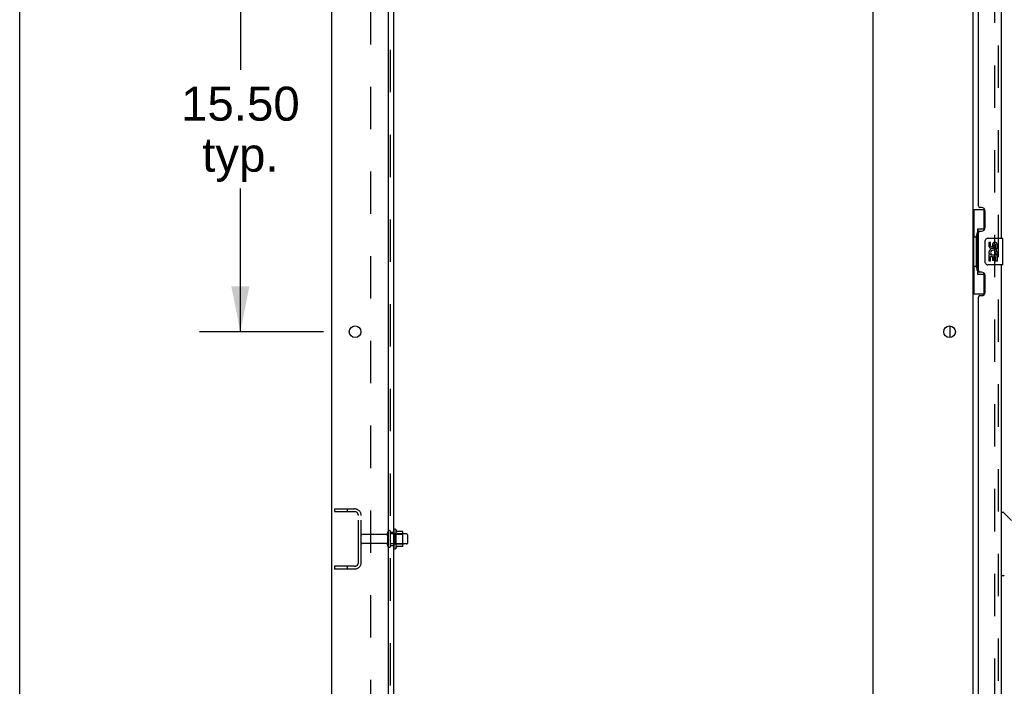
# Model space of a CAD drawing. Header units: inches. Extents: x 0 to 288, y 0 to 186.
# Tile 6 of 73: x 0 to 37, y 89 to 114. Entities that reach past the tile are written whole.
import ezdxf

# ---------------------------------------------------------------- set-up
doc = ezdxf.new("R2010")
doc.units = ezdxf.units.IN
doc.header["$LTSCALE"] = 15.847458
doc.header["$MEASUREMENT"] = 0
doc.linetypes.add('HIDDEN', pattern=[0.2, 0.1, -0.1])
doc.layers.get('0').update_dxf_attribs({"linetype": 'CONTINUOUS'})
for name, color, linetype in [('DEFAULT_2', 8, 'HIDDEN'), ('DIMENSIONS', 7, 'CONTINUOUS'), ('LEFTHAND_DOOR_ASSEMBLY', 7, 'CONTINUOUS'), ('RIGHTHAND_DOOR_ASSEMBLY', 7, 'CONTINUOUS'), ('SUBPANEL', 7, 'CONTINUOUS')]:
    doc.layers.add(name, color=color, linetype=linetype)
doc.styles.get("Standard").update_dxf_attribs({"font": 'arial.ttf'})
doc.dimstyles.new('DIMSTYLE_1', dxfattribs={"dimtxt": 1.271186, "dimasz": 1.694915, "dimexe": 0.09, "dimexo": 0.07, "dimgap": 0.0375, "dimtad": 0, "dimtih": 1, "dimtoh": 1, "dimzin": 4, "dimdsep": 46, "dimtxsty": 'Standard', "dimblk": '_FILLED', "dimblk1": '_FILLED', "dimblk2": '_FILLED', "dimcen": 0.09, "dimadec": 3, "dimazin": 1, "dimtfac": 1, "dimtdec": 3, "dimtofl": 0, "dimtmove": 0, "dimatfit": 3, "dimldrblk": '_FILLED', "dimfxl": 0, "dimtolj": 1, "dimtzin": 4, "dimarcsym": 0})

# ---------------------------------------------------------------- blocks, each defined once
blk = doc.blocks.new('_FILLED')
at = {"color": 0, "linetype": 'ByBlock'}
blk.add_solid([(0, 0), (-1, 0.2), (-1, -0.2)], dxfattribs=at)
blk = doc.blocks.new('*D11')
at = {"layer": 'DIMENSIONS', "color": 2, "linetype": 'Continuous'}
for p, q in [((11.37, 118.079), (6.736, 118.079)), ((8.261, 118.079), (8.261, 112.383)), ((8.261, 102.579), (8.261, 107.933)), ((11.37, 102.579), (6.736, 102.579))]:
    blk.add_line(p, q, dxfattribs=at)
at = {"layer": 'DIMENSIONS', "color": 2, "linetype": 'Continuous', "xscale": 1.6949152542, "yscale": 1.6949152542, "zscale": 1.6949152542}
for p, rotation in [((8.261, 118.079), 90), ((8.261, 102.579), 270)]:
    blk.add_blockref('_FILLED', p, dxfattribs=dict(at, rotation=rotation))
at = {"layer": 'DIMENSIONS', "color": 2, "linetype": 'Continuous', "insert": (8.261, 111.747), "char_height": 1.2712, "width": 4.44206, "attachment_point": 2, "line_spacing_factor": 0.9}
blk.add_mtext('15.50\\Ptyp.', dxfattribs=at)

msp = doc.modelspace()

# ---------------------------------------------------------------- linework, layer by layer
at = {"color": 7, "linetype": 'Continuous'}
for p, q in [((0, 0), (0, 186.441)), ((34.828, 102.361), (34.828, 102.796)), ((14.081, 95.185), (14.081, 94.473)), ((14.336, 95.106), (14.108, 95.106)), ((14.347, 94.573), (14.347, 95.084)), ((14.481, 95.016), (14.347, 95.016)), ((14.511, 94.986), (14.511, 94.671)), ((14.336, 94.551), (14.108, 94.551)), ((14.481, 94.641), (14.347, 94.641))]:
    msp.add_line(p, q, dxfattribs=at)
at = {"color": 3, "linetype": 'Continuous'}
for p, q in [((11.682, 54.933), (11.682, 134.725)), ((13.807, 56.954), (13.807, 131.329)), ((31.932, 131.329), (31.932, 56.954)), ((35.682, 131.381), (35.682, 58.277))]:
    msp.add_line(p, q, dxfattribs=at)
for centre in [(12.557, 102.579), (34.807, 102.579)]:
    msp.add_circle(centre, 0.219, dxfattribs=at)
at = {"color": 7, "linetype": 'Continuous'}
for centre, radius, start, end in [((14.049, 95.163), 0.0384, 34.4497, 180), ((13.48, 94.829), 0.698, 23.9679, 30.6631), ((14.127, 95.116), 0.01, 203.9679, 270), ((14.336, 95.096), 0.01, 5.1938, 90), ((14.205, 95.084), 0.141, 0, 5.2081), ((14.481, 94.986), 0.03, 360, 90), ((14.049, 94.495), 0.0384, 180, 325.5503), ((13.48, 94.829), 0.698, 329.3369, 336.0321), ((14.127, 94.541), 0.01, 90, 156.0321), ((14.336, 94.561), 0.01, 270, 354.8062), ((14.205, 94.573), 0.141, 354.7919, 360), ((14.481, 94.671), 0.03, 270, 0)]:
    msp.add_arc(centre, radius, start, end, dxfattribs=at)
at = {"layer": 'DEFAULT_2', "color": 8, "linetype": 'HIDDEN'}
for p, q in [((36.494, 131.563), (36.494, 58.094)), ((11.786, 95.954), (11.786, 95.85)), ((11.786, 95.954), (12.539, 95.954)), ((11.786, 95.85), (12.539, 95.85)), ((12.256, 95.954), (12.256, 95.85)), ((12.682, 93.95), (12.682, 95.707)), ((12.786, 93.95), (12.786, 95.707)), ((14.011, 95.163), (14.011, 94.495)), ((13.713, 94.994), (12.816, 94.994)), ((13.776, 94.571), (13.776, 95.086)), ((13.886, 94.571), (13.886, 95.086)), ((14.347, 95.016), (13.886, 95.016)), ((14.031, 95.012), (14.011, 95.032)), ((14.031, 95.012), (14.031, 94.645)), ((14.031, 95.012), (14.327, 95.012)), ((14.327, 95.012), (14.347, 95.032)), ((14.327, 95.012), (14.327, 94.645)), ((13.713, 94.664), (12.816, 94.664)), ((14.347, 94.641), (13.886, 94.641)), ((14.031, 94.645), (14.011, 94.625)), ((14.031, 94.645), (14.327, 94.645)), ((14.327, 94.645), (14.347, 94.625)), ((11.786, 93.808), (11.786, 93.704)), ((12.539, 93.808), (11.786, 93.808)), ((12.539, 93.704), (11.786, 93.704)), ((12.256, 93.808), (12.256, 93.704))]:
    msp.add_line(p, q, dxfattribs=at)
for centre, radius, start, end in [((12.539, 95.707), 0.246, 0, 90), ((12.539, 95.707), 0.142, 0, 90), ((13.831, 95.086), 0.055, 360, 180), ((12.816, 94.964), 0.03, 90, 180), ((13.713, 95.056), 0.0625, 270, 360), ((12.816, 94.694), 0.03, 180, 270), ((13.713, 94.601), 0.0625, 0, 90), ((13.831, 94.571), 0.055, 180, 0), ((12.539, 93.95), 0.246, 270, 360), ((12.539, 93.95), 0.142, 270, 360)]:
    msp.add_arc(centre, radius, start, end, dxfattribs=at)
at = {"layer": 'LEFTHAND_DOOR_ASSEMBLY', "color": 8, "linetype": 'HIDDEN'}
msp.add_line((36.636, 57.825), (36.636, 131.832), dxfattribs=at)
at = {"layer": 'LEFTHAND_DOOR_ASSEMBLY', "color": 3, "linetype": 'Continuous'}
for p, q in [((36.74, 126.579), (36.74, 106.079)), ((35.886, 107.286), (35.886, 125.371)), ((36.006, 107.226), (35.946, 107.226)), ((36.136, 106.476), (36.136, 107.096)), ((35.886, 104.871), (35.886, 106.286)), ((35.946, 106.346), (36.006, 106.346)), ((36.74, 105.079), (36.74, 84.579)), ((36.006, 104.811), (35.946, 104.811)), ((36.136, 104.061), (36.136, 104.681)), ((35.886, 85.786), (35.886, 103.871)), ((35.946, 103.931), (36.006, 103.931))]:
    msp.add_line(p, q, dxfattribs=at)
at = {"layer": 'LEFTHAND_DOOR_ASSEMBLY', "color": 7, "linetype": 'Continuous'}
for p, q in [((35.682, 107.154), (36.122, 107.154)), ((35.721, 107.154), (35.721, 106.129)), ((36.086, 107.154), (36.086, 106.374)), ((35.822, 106.159), (35.822, 106.179)), ((35.859, 106.419), (35.859, 104.739)), ((36.086, 106.419), (35.859, 106.419)), ((35.699, 106.129), (35.699, 105.029)), ((35.699, 106.129), (35.822, 106.129)), ((35.822, 105.029), (35.822, 106.129)), ((36.145, 105.179), (36.145, 105.979)), ((36.245, 106.079), (36.785, 106.079)), ((36.282, 105.925), (36.282, 105.788)), ((36.345, 105.925), (36.282, 105.925)), ((36.345, 105.788), (36.345, 105.925)), ((36.41, 105.851), (36.41, 105.782)), ((36.471, 105.788), (36.471, 105.83)), ((36.534, 105.83), (36.534, 105.694)), ((36.597, 105.694), (36.597, 105.83)), ((36.8, 105.094), (36.8, 106.064)), ((36.3, 105.463), (36.282, 105.463)), ((36.282, 105.463), (36.282, 105.233)), ((36.335, 105.463), (36.362, 105.483)), ((36.335, 105.463), (36.597, 105.463)), ((36.526, 105.499), (36.584, 105.474)), ((36.534, 105.694), (36.597, 105.694)), ((36.597, 105.233), (36.597, 105.463)), ((36.785, 105.079), (36.245, 105.079)), ((36.282, 105.233), (36.345, 105.233)), ((36.345, 105.4), (36.41, 105.4)), ((36.345, 105.233), (36.345, 105.4)), ((36.41, 105.4), (36.41, 105.264)), ((36.41, 105.264), (36.471, 105.264)), ((36.471, 105.4), (36.534, 105.4)), ((36.471, 105.264), (36.471, 105.4)), ((36.534, 105.4), (36.534, 105.233)), ((36.534, 105.233), (36.597, 105.233)), ((35.699, 105.029), (35.822, 105.029)), ((35.721, 105.029), (35.721, 104.004)), ((35.822, 104.978), (35.822, 104.998)), ((35.859, 104.739), (36.086, 104.739)), ((36.086, 104.784), (36.086, 104.004)), ((35.682, 104.004), (36.122, 104.004)), ((36.74, 95.833), (36.802, 95.833)), ((37.128, 95.524), (36.83, 95.821)), ((36.818, 93.451), (36.74, 93.451))]:
    msp.add_line(p, q, dxfattribs=at)
for points in [[(35.859, 106.395), (35.859, 106.392), (35.859, 106.388), (35.86, 106.384), (35.861, 106.38), (35.863, 106.375), (35.865, 106.37), (35.868, 106.364), (35.871, 106.358), (35.874, 106.352), (35.878, 106.345), (35.882, 106.338), (35.887, 106.33), (35.892, 106.321), (35.895, 106.318)], [(36.145, 105.979), (36.145, 105.985), (36.145, 105.991), (36.146, 105.997), (36.148, 106.003), (36.149, 106.009), (36.151, 106.015)], [(36.151, 105.143), (36.149, 105.148), (36.148, 105.154), (36.146, 105.16), (36.145, 105.166), (36.145, 105.172), (36.145, 105.179)], [(35.895, 104.84), (35.892, 104.836), (35.887, 104.828), (35.882, 104.82), (35.878, 104.813), (35.874, 104.806), (35.871, 104.799), (35.868, 104.793), (35.865, 104.788), (35.863, 104.783), (35.861, 104.778), (35.86, 104.774), (35.859, 104.77), (35.859, 104.766), (35.859, 104.763)]]:
    msp.add_lwpolyline(points, dxfattribs=at)
at = {"layer": 'LEFTHAND_DOOR_ASSEMBLY', "color": 3, "linetype": 'Continuous'}
for centre, radius, start, end in [((35.946, 107.286), 0.06, 180, 270), ((36.006, 107.096), 0.13, 0, 90), ((35.946, 106.286), 0.06, 90, 180), ((36.006, 106.476), 0.13, 270, 360), ((35.946, 104.871), 0.06, 180, 270), ((36.006, 104.681), 0.13, 0, 90), ((36.006, 104.061), 0.13, 270, 360), ((35.946, 103.871), 0.06, 90, 180)]:
    msp.add_arc(centre, radius, start, end, dxfattribs=at)
at = {"layer": 'LEFTHAND_DOOR_ASSEMBLY', "color": 7, "linetype": 'Continuous'}
for centre, radius, start, end in [((36.245, 105.979), 0.1, 90, 158.7946), ((36.377, 105.788), 0.0943, 180, 360), ((36.377, 105.788), 0.0314, 180, 261.2295), ((36.376, 105.793), 0.0362, 263.4285, 341.7628), ((36.502, 105.83), 0.0943, 68.6999, 167.4338), ((36.502, 105.83), 0.0314, 0, 180.0485), ((36.502, 105.83), 0.0943, 0, 68.6704), ((36.785, 106.064), 0.015, 0, 90), ((36.436, 105.537), 0.154, 161.4199, 206.1963), ((36.439, 105.537), 0.157, 336.5966, 161.8791), ((36.439, 105.537), 0.157, 205.737, 207.8532), ((36.439, 105.537), 0.0943, 336.5966, 215.1122), ((36.245, 105.179), 0.1, 201.205, 270), ((36.785, 105.094), 0.015, 270, 360), ((36.802, 95.793), 0.0394, 45, 90), ((36.818, 93.49), 0.0394, 270, 360)]:
    msp.add_arc(centre, radius, start, end, dxfattribs=at)
for centre, start_param, end_param in [((35.926, 106.169), 0.699287, 1.51401), ((35.926, 106.169), -4.655602, -3.84088), ((35.926, 104.988), 0.699287, 1.51401), ((35.926, 104.988), -4.655602, -3.84088)]:
    msp.add_ellipse(centre, major_axis=(0, 0.18), ratio=0.579493, start_param=start_param, end_param=end_param, dxfattribs=at)
at = {"layer": 'RIGHTHAND_DOOR_ASSEMBLY', "color": 8, "linetype": 'HIDDEN'}
msp.add_line((36.636, 57.825), (36.636, 131.832), dxfattribs=at)
at = {"layer": 'SUBPANEL', "color": 3, "linetype": 'Continuous'}
msp.add_line((14.011, 58.985), (14.011, 130.673), dxfattribs=at)
at = {"layer": 'SUBPANEL', "color": 8, "linetype": 'HIDDEN'}
for p, q in [((13.886, 60.825), (13.886, 128.833)), ((13.136, 124.423), (13.136, 65.235)), ((13.886, 95.079), (14.011, 95.079)), ((13.886, 94.579), (14.011, 94.579))]:
    msp.add_line(p, q, dxfattribs=at)

# ---------------------------------------------------------------- dimensions: what is measured, and where the dimension line sits
at = {"layer": 'DIMENSIONS', "color": 2, "linetype": 'Continuous'}
dim = msp.add_linear_dim(base=(8.261, 102.579), p1=(11.44, 118.079), p2=(11.44, 102.579), angle=270, text='<>\\Ptyp.', dimstyle='DIMSTYLE_1', dxfattribs=at)
dim.commit()
dim.dimension.update_dxf_attribs({"geometry": '*D11', "text_midpoint": (8.261, 110.158), "dimtype": 160})

doc.saveas('drawing.dxf')
